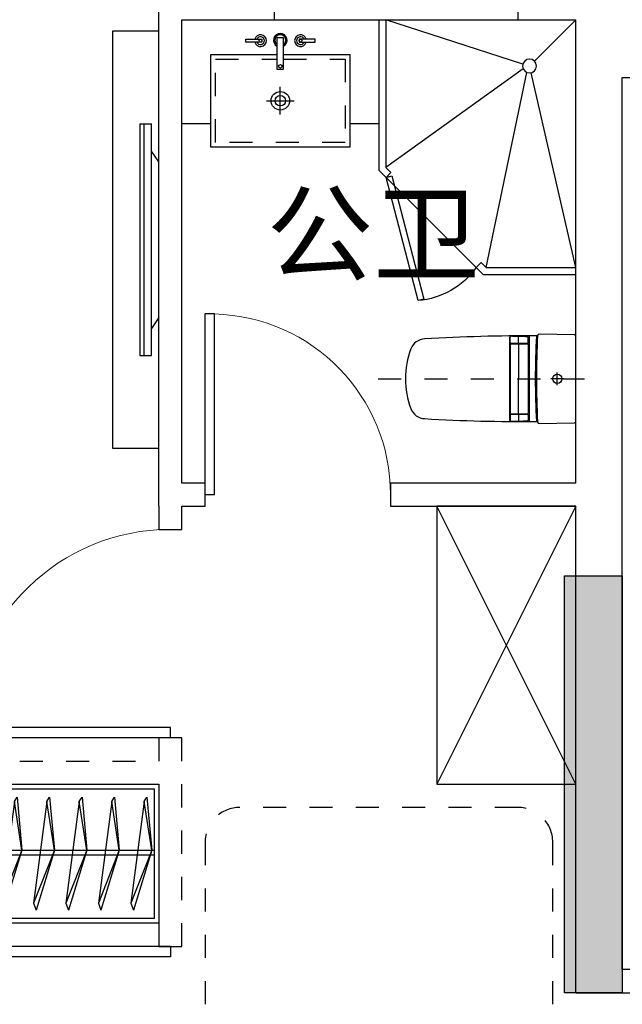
# Model space of a CAD drawing. Header units: millimetres. Extents: x 296296 to 297283, y 219875 to 220035.
# Tile 184 of 256: x 297065.24 to 297067.84, y 220012.38 to 220016.63. Entities that reach past the tile are written whole.
import ezdxf

# ---------------------------------------------------------------- set-up
doc = ezdxf.new("R2010")
doc.units = ezdxf.units.MM
for name, pattern in [('185洋房-西边套-1F南入（报建版）-旧规$0$DASH', [0.35, 0.25, -0.1]), ('185洋房-西边套-1F南入（报建版）-旧规$0$洋房户型$0$_DASH', [0.6, 0.4, -0.2]), ('185洋房-西边套-1F南入（报建版）-旧规$0$洋房户型$0$DASH', [0.35, 0.25, -0.1])]:
    doc.linetypes.add(name, pattern=pattern)
doc.styles.get("Standard").update_dxf_attribs({"font": 'arial.ttf'})

# ---------------------------------------------------------------- blocks, each defined once
blk = doc.blocks.new('qAEWTW4ygrewyhreyteutu')
blk.add_hatch(color=253).paths.add_polyline_path([(957174.9, 189058.4), (957174.9, 187258.4), (956924.9, 187258.4), (956924.9, 189058.4)], flags=0)
at = {"color": 253}
blk.add_lwpolyline([(957174.9, 189058.4), (957174.9, 187258.4), (956924.9, 187258.4), (956924.9, 189058.4), (957174.9, 189058.4)], close=True, dxfattribs=at)
blk = doc.blocks.new('dzuerujfysiktuykluyikyuj')
h = blk.add_hatch()
h.set_pattern_fill('钢筋混凝土', color=253, scale=100)
h.set_pattern_definition([(45, (0, 0), (-176.776695, 176.776695), []), (50, (0, 0), (717.26018, -62.75213), [75, -825]), (355, (0, 0), (-138.75133, 752.19213), [60, -660]), (100.4514, (59.8, -5.2), (578.5094, 689.43954), [63.7402, -701.1421]), (46.1842, (0, 200), (1067.24105, -165.519), [112.5, -1237.5]), (96.6356, (88.9, 186.2), (934.6627, 974.1179), [95.6103, -1051.713]), (351.1842, (0, 200), (934.6619, 974.1186), [90, -990]), (21, (100, 150), (596.90705, -402.6189), [75, -825]), (326, (100, 150), (243.31533, 725.15005), [60, -660]), (71.4514, (149.74, 116.45), (840.22263, 322.5305), [63.7402, -701.1421]), (37.5, (0, 0), (12.159855, 332.893854), [0, -652, 0, -670, 0, -662.5]), (7.5, (0, 0), (263.06954, 394.41171), [0, -382, 0, -637, 0, -252.5]), (327.5, (-223, 0), (533.822436, -22.55487), [0, -250, 0, -780, 0, -1035]), (317.5, (-323, 0), (583.18617, 100.10498), [0, -325, 0, -518, 0, -735])])
h.paths.add_polyline_path([(1106524.9, 389058.4), (1106524.9, 387258.4), (1106274.9, 387258.4), (1106274.9, 389058.4)])
h.paths.add_polyline_path([(1120674.9, 389058.4), (1120674.9, 387258.4), (1120424.9, 387258.4), (1120424.9, 389058.4)])
h.paths.add_polyline_path([(1088474.9, 389058.4), (1088474.9, 387258.4), (1088224.9, 387258.4), (1088224.9, 389058.4)])
h.paths.add_polyline_path([(1138724.9, 389058.4), (1138724.9, 387258.4), (1138474.9, 387258.4), (1138474.9, 389058.4)])
h.paths.add_polyline_path([(1113574.9, 387858.4), (1113574.9, 384858.4), (1113374.9, 384858.4), (1113374.9, 387858.4)])
h.paths.add_polyline_path([(1143674.9, 392958.4), (1143674.9, 391158.4), (1143474.9, 391158.4), (1143474.9, 392758.4), (1143174.9, 392758.4), (1143174.9, 392958.4)])
h.paths.add_polyline_path([(1083474.9, 392758.4), (1083474.9, 391158.4), (1083274.9, 391158.4), (1083274.9, 392958.4), (1083774.9, 392958.4), (1083774.9, 392758.4)])
h.paths.add_polyline_path([(1127074.9, 392758.4), (1127074.9, 391258.4), (1126874.9, 391258.4), (1126874.9, 392958.4), (1127424.9, 392958.4), (1127424.9, 392758.4)])
h.paths.add_polyline_path([(1100074.9, 392958.4), (1100074.9, 391258.4), (1099874.9, 391258.4), (1099874.9, 392758.4), (1099524.9, 392758.4), (1099524.9, 392958.4)])
h.paths.add_polyline_path([(1132274.9, 392958.4), (1132274.9, 391258.4), (1132074.9, 391258.4), (1132074.9, 392758.4), (1131724.9, 392758.4), (1131724.9, 392958.4)])
h.paths.add_polyline_path([(1094874.9, 392758.4), (1094874.9, 391258.4), (1094674.9, 391258.4), (1094674.9, 392958.4), (1095224.9, 392958.4), (1095224.9, 392758.4)])
h.paths.add_polyline_path([(1113974.9, 380258.4), (1113974.9, 380058.4), (1113374.9, 380058.4), (1113374.9, 381858.4), (1113574.9, 381858.4), (1113574.9, 380258.4)])
h.paths.add_polyline_path([(1145774.9, 392358.4), (1145774.9, 390658.4), (1145574.9, 390658.4), (1145574.9, 392158.4), (1145124.9, 392158.4), (1145124.9, 392358.4)])
h.paths.add_polyline_path([(1081374.9, 392158.4), (1081374.9, 390658.4), (1081174.9, 390658.4), (1081174.9, 392358.4), (1081824.9, 392358.4), (1081824.9, 392158.4)])
h.paths.add_polyline_path([(1141974.9, 380058.4), (1141974.9, 379458.4), (1141174.9, 379458.4), (1141174.9, 379658.4), (1141774.9, 379658.4), (1141774.9, 380258.4), (1142724.9, 380258.4), (1142724.9, 380058.4)])
h.paths.add_polyline_path([(1109774.9, 380058.4), (1109774.9, 379458.4), (1108974.9, 379458.4), (1108974.9, 379658.4), (1109574.9, 379658.4), (1109574.9, 380258.4), (1110524.9, 380258.4), (1110524.9, 380058.4)])
h.paths.add_polyline_path([(1117974.9, 379658.4), (1117974.9, 379458.4), (1117174.9, 379458.4), (1117174.9, 380058.4), (1116424.9, 380058.4), (1116424.9, 380258.4), (1117374.9, 380258.4), (1117374.9, 379658.4)])
h.paths.add_polyline_path([(1085774.9, 379658.4), (1085774.9, 379458.4), (1084974.9, 379458.4), (1084974.9, 380058.4), (1084224.9, 380058.4), (1084224.9, 380258.4), (1085174.9, 380258.4), (1085174.9, 379658.4)])
h.paths.add_polyline_path([(1115674.9, 392758.4), (1115674.9, 391158.4), (1115474.9, 391158.4), (1115474.9, 392158.4), (1115174.9, 392158.4), (1115174.9, 392358.4), (1115474.9, 392358.4), (1115474.9, 392958.4), (1115974.9, 392958.4), (1115974.9, 392758.4)])
h.paths.add_polyline_path([(1111474.9, 392158.4), (1111474.9, 391158.4), (1111274.9, 391158.4), (1111274.9, 392758.4), (1110974.9, 392758.4), (1110974.9, 392958.4), (1111474.9, 392958.4), (1111474.9, 392358.4), (1111774.9, 392358.4), (1111774.9, 392158.4)])
h.paths.add_polyline_path([(1130799.9, 387258.4), (1130799.9, 386658.4), (1128349.9, 386658.4), (1128349.9, 387258.4), (1128549.9, 387258.4), (1128549.9, 386858.4), (1130599.9, 386858.4), (1130599.9, 387258.4)])
h.paths.add_polyline_path([(1098599.9, 387258.4), (1098599.9, 386658.4), (1096149.9, 386658.4), (1096149.9, 387258.4), (1096349.9, 387258.4), (1096349.9, 386858.4), (1098399.9, 386858.4), (1098399.9, 387258.4)])
h.paths.add_polyline_path([(1128549.9, 389158.4), (1128549.9, 388743.4), (1128349.9, 388743.4), (1128349.9, 389358.4), (1130799.9, 389358.4), (1130799.9, 388743.4), (1130599.9, 388743.4), (1130599.9, 389158.4)])
h.paths.add_polyline_path([(1098599.9, 389358.4), (1098599.9, 388743.4), (1098399.9, 388743.4), (1098399.9, 389158.4), (1096349.9, 389158.4), (1096349.9, 388743.4), (1096149.9, 388743.4), (1096149.9, 389358.4)])
h.paths.add_polyline_path([(1125274.8, 392958.4), (1125274.8, 390058.4), (1125074.8, 390058.4), (1125074.8, 392758.4), (1124674.9, 392758.4), (1124674.9, 392958.4)])
h.paths.add_polyline_path([(1101874.9, 392758.4), (1101874.9, 390058.4), (1101674.9, 390058.4), (1101674.9, 392958.4), (1102274.9, 392958.4), (1102274.9, 392758.4)])
h.paths.add_polyline_path([(1093074.9, 392958.4), (1093074.9, 390058.4), (1092874.9, 390058.4), (1092874.9, 392758.4), (1092474.9, 392758.4), (1092474.9, 392958.4)])
h.paths.add_polyline_path([(1134074.9, 392758.4), (1134074.9, 390058.4), (1133874.9, 390058.4), (1133874.9, 392958.4), (1134474.9, 392958.4), (1134474.9, 392758.4)])
h.paths.add_polyline_path([(1145774.9, 383408.4), (1145774.9, 380058.4), (1145174.9, 380058.4), (1145174.9, 380258.4), (1145574.9, 380258.4), (1145574.9, 383408.4)])
h.paths.add_polyline_path([(1081774.9, 380258.4), (1081774.9, 380058.4), (1081174.9, 380058.4), (1081174.9, 383408.4), (1081374.9, 383408.4), (1081374.9, 380258.4)])
h.paths.add_polyline_path([(1100774.9, 386658.4), (1100774.9, 388108.4), (1100574.9, 388108.4), (1100574.9, 386658.4)])
h.paths.add_polyline_path([(1100774.9, 388708.4), (1100774.9, 389358.4), (1099874.9, 389358.4), (1099874.9, 389158.4), (1100574.9, 389158.4), (1100574.9, 388708.4)])
h.paths.add_polyline_path([(1126374.9, 386658.4), (1126374.9, 388108.4), (1126174.9, 388108.4), (1126174.9, 386658.4)])
h.paths.add_polyline_path([(1126374.9, 388708.4), (1126374.9, 389158.4), (1127074.9, 389158.4), (1127074.9, 389358.4), (1126174.9, 389358.4), (1126174.9, 388708.4)])
h.paths.add_polyline_path([(1094174.9, 389158.4), (1094174.9, 386658.4), (1093974.9, 386658.4), (1093974.9, 389358.4), (1094874.9, 389358.4), (1094874.9, 389158.4)])
h.paths.add_polyline_path([(1132974.9, 389358.4), (1132974.9, 386658.4), (1132774.9, 386658.4), (1132774.9, 389158.4), (1132074.9, 389158.4), (1132074.9, 389358.4)])
h.paths.add_polyline_path([(1088474.9, 392958.4), (1088474.9, 392158.4), (1088074.9, 392158.4), (1088074.9, 392958.4)])
h.paths.add_polyline_path([(1106674.9, 392958.4), (1106674.9, 392158.4), (1106274.9, 392158.4), (1106274.9, 392958.4)])
h.paths.add_polyline_path([(1094174.9, 379658.4), (1094174.9, 379258.4), (1093474.9, 379258.4), (1093474.9, 379658.4)])
h.paths.add_polyline_path([(1101274.9, 379658.4), (1101274.9, 379258.4), (1100574.9, 379258.4), (1100574.9, 379658.4)])
h.paths.add_polyline_path([(1126374.9, 379658.4), (1126374.9, 379258.4), (1125674.9, 379258.4), (1125674.9, 379658.4)])
h.paths.add_polyline_path([(1133474.9, 379658.4), (1133474.9, 379258.4), (1132774.9, 379258.4), (1132774.9, 379658.4)])
h.paths.add_polyline_path([(1138874.9, 392958.4), (1138874.9, 392158.4), (1138474.9, 392158.4), (1138474.9, 392958.4)])
h.paths.add_polyline_path([(1120674.9, 392958.4), (1120674.9, 392158.4), (1120274.9, 392158.4), (1120274.9, 392958.4)])
at = {"color": 253}
blk.add_lwpolyline([(1088474.9, 389058.4), (1088474.9, 387258.4), (1088224.9, 387258.4), (1088224.9, 389058.4), (1088474.9, 389058.4)], close=True, dxfattribs=at)
blk = doc.blocks.new('eqrujhe5tjyrk6ryakyrkjyrautu')
at = {"color": 253}
blk.add_text('公卫', height=337.59, dxfattribs=at).set_placement((812839.5, 432366.1))
blk = doc.blocks.new('*U1228')
at = {"color": 253}
for p, q in [((600, 150), (-600, 150)), ((-600, 150), (-600, -450)), ((-600, 150), (600, -450)), ((600, 150), (-600, -450)), ((600, -450), (600, 150)), ((-600, -450), (600, -450))]:
    blk.add_line(p, q, dxfattribs=at)
blk = doc.blocks.new('185洋房-西边套-1F南入（报建版）-旧规$0$洋房户型$0$11A$C17570B11')
at = {"color": 253}
for p, q in [((0, 0), (-211, -32.5)), ((0, 0), (228.5, -89.9)), ((-211, -32.5), (-229.8, -20.5)), ((-211, -32.5), (228.5, -89.9)), ((228.5, -89.9), (259.1, -78.9))]:
    blk.add_line(p, q, dxfattribs=at)
blk.add_lwpolyline([(-229.8, -20.5), (0, 0), (259.1, -78.9)], dxfattribs=at)
blk = doc.blocks.new('*U1230')
at = {"color": 253}
for points in [[(1400, 0), (4500, 0), (4500, -600), (1400, -600)], [(1420, -20), (4480, -20), (4480, -580), (1420, -580)]]:
    blk.add_lwpolyline(points, close=True, dxfattribs=at)
for points in [[(1420, -285.3), (4480, -285.3)], [(1420, -305.3), (4480, -305.3)]]:
    blk.add_lwpolyline(points, dxfattribs=at)
at = {"color": 253, "rotation": 270}
for p in [(1529.6, -285.1), (1669.6, -285.1), (1809.6, -285.1), (1949.6, -285.1), (2089.6, -285.1), (2229.6, -285.1), (2369.6, -285.1), (2509.6, -285.1), (2649.6, -285.1), (2789.6, -285.1), (2929.6, -285.1), (3069.6, -285.1), (3209.6, -285.1), (3349.6, -285.1), (3489.6, -285.1), (3629.6, -285.1), (3769.6, -285.1), (3909.6, -285.1), (4049.6, -285.1), (4189.6, -285.1), (4329.6, -285.1), (4469.6, -285.1)]:
    blk.add_blockref('185洋房-西边套-1F南入（报建版）-旧规$0$洋房户型$0$11A$C17570B11', p, dxfattribs=at)
blk = doc.blocks.new('*U1240')
at = {"color": 253}
for p, q in [((850, 0), (0, 0)), ((0, -1100), (0, 0)), ((0, 0), (178.8, -178.8)), ((229, -192.5), (820, 0)), ((820, 0), (820, -637.6)), ((850, 0), (850, -650)), ((227.5, -212), (820, -637.6)), ((0, -1070), (192.5, -229)), ((387.6, -1070), (212, -227.5)), ((850, -650), (400, -1100)), ((820, -637.6), (798.2, -659.3)), ((798.2, -659.3), (819.5, -680.5)), ((409.3, -1048.2), (387.6, -1070)), ((409.3, -1048.2), (430.5, -1069.5)), ((387.6, -1070), (0, -1070)), ((400, -1100), (0, -1100))]:
    blk.add_line(p, q, dxfattribs=at)
blk.add_lwpolyline([(680.4, -1212.7), (819.5, -680.5), (794.9, -674.1), (655.9, -1206.3)], close=True, dxfattribs=at)
blk.add_circle((200, -200), 30, dxfattribs=at)
blk.add_arc((711, -869.7), 344.4, 215.4598, 264.8972, dxfattribs=at)
blk = doc.blocks.new('*U1243')
at = {"color": 253}
for p, q in [((424.5, -409.9), (424.5, -289.9)), ((364.5, -349.9), (484.5, -349.9))]:
    blk.add_line(p, q, dxfattribs=at)
for points in [[(124.5, -450), (0, -450), (0, 0), (850, 0), (850, -450), (724.5, -450)], [(438, -149.9), (724.5, -149.9), (724.5, -549.9), (124.5, -549.9), (124.5, -149.9), (410.1, -149.9)]]:
    blk.add_lwpolyline(points, dxfattribs=at)
for points in [[(276.2, -84.4), (345.1, -84.4), (345.1, -96.7), (276.2, -96.7)], [(438, -213.3), (438, -78.4), (410.1, -78.4), (410.1, -213.3)], [(574.4, -84.4), (505.4, -84.4), (505.4, -96.7), (574.4, -96.7)]]:
    blk.add_lwpolyline(points, close=True, dxfattribs=at)
at = {"color": 253, "linetype": '185洋房-西边套-1F南入（报建版）-旧规$0$洋房户型$0$DASH', "ltscale": 0.2}
blk.add_lwpolyline([(438, -169.9), (704.5, -169.9), (704.5, -529.9), (144.5, -529.9), (144.5, -169.9), (410.1, -169.9)], dxfattribs=at)
at = {"color": 253}
for centre, radius in [((339, -90.5), 6.17), ((511.6, -90.5), 6.17), ((424.6, -201.3), 7.98), ((424.5, -349.9), 40), ((424.5, -349.9), 22.5)]:
    blk.add_circle(centre, radius, dxfattribs=at)
for centre, radius, start, end in [((339, -90.5), 25.4, 194.0486, 165.9514), ((339, -90.5), 16.6, 201.7986, 158.2014), ((424.3, -88.5), 29.3, 297.9804, 241.0365), ((424.3, -88.5), 23.8, 305.279, 233.4071), ((511.6, -90.5), 25.4, 14.0486, 345.9514), ((511.6, -90.5), 16.6, 21.7986, 338.2014)]:
    blk.add_arc(centre, radius, start, end, dxfattribs=at)
blk = doc.blocks.new('185洋房-西边套-1F南入（报建版）-旧规$0$洋房户型$0$13c')
at = {"color": 253, "linetype": '185洋房-西边套-1F南入（报建版）-旧规$0$洋房户型$0$DASH'}
for p, q in [((89521.2, 114521), (89521.2, 115411.4)), ((89548.8, 115294.1), (89493.5, 115294.1)), ((89548.8, 115294.1), (89493.5, 115294.1))]:
    blk.add_line(p, q, dxfattribs=at)
at = {"color": 253}
for p, q in [((89521.2, 115321.8), (89521.2, 115266.5)), ((89706, 115173.6), (89335.9, 115173.6)), ((89364.8, 115169), (89342.8, 115169)), ((89367.8, 115094.3), (89367.8, 115166)), ((89369.9, 115094.3), (89369.9, 115166)), ((89372.9, 115169), (89669.5, 115169)), ((89672.5, 115094.3), (89672.5, 115166)), ((89674.6, 115094.3), (89674.6, 115166)), ((89677.6, 115169), (89699.6, 115169)), ((89366.1, 115126.9), (89339.8, 115126.9)), ((89364.8, 115091.3), (89340.9, 115091.3)), ((89372.1, 115126.9), (89521.4, 115126.9)), ((89372.9, 115091.3), (89669.5, 115091.3)), ((89670.3, 115126.9), (89521, 115126.9)), ((89676.3, 115126.9), (89702.6, 115126.9)), ((89677.6, 115091.3), (89701.5, 115091.3)), ((89701.5, 115088.8), (89340.9, 115088.8)), ((89521.2, 114639.6), (89521.2, 114639.6))]:
    blk.add_line(p, q, dxfattribs=at)
at = {"color": 253, "elevation": 0}
blk.add_lwpolyline([(89338.1, 115374.6, 0.40958), (89331.1, 115367.7), (89328.7, 115216.4, 0.340858), (89333.9, 115209.5, -0.338866), (89336.1, 115206.6, 0.016661), (89349, 114721.8, 0.297651), (89392.4, 114662.3, 0.100336), (89521.2, 114639.6, 0.100336), (89650, 114662.3, 0.297651), (89693.3, 114721.8, 0.016103), (89705.8, 115206.4, -0.353394), (89708.2, 115209.4, 0.356819), (89713.7, 115216.4), (89711.3, 115367.7, 0.409594), (89704.3, 115374.6)], format="xyb", close=True, dxfattribs=at)
at = {"color": 253}
blk.add_circle((89521.2, 115294.1), 20, dxfattribs=at)
for centre, radius, start, end in [((89518.9, 118504.5), 3305.4, 266.8293, 270.0402), ((89518.9, 118509.5), 3305.4, 266.8298, 270.0402), ((89523.6, 118512.5), 3308.4, 269.9584, 273.157), ((89523.6, 118507.6), 3308.4, 269.9584, 273.1576), ((94520.5, 114992.6), 5183.6, 178.082, 178.9026), ((89342.8, 115166), 3, 90, 178.082), ((89364.8, 115166), 3, 0, 90), ((89372.9, 115166), 3, 90, 180), ((89669.5, 115166), 3, 359.9972, 89.9972), ((89677.6, 115166), 3, 89.9972, 179.9972), ((89699.6, 115166), 3, 1.9152, 89.9972), ((84521.9, 114992.9), 5183.6, 1.0947, 1.9152), ((89340.9, 115094.3), 3, 178.8757, 270), ((89340.9, 115091.8), 3, 178.9026, 269.9983), ((89364.8, 115094.3), 3, 270, 0), ((89372.9, 115094.3), 3, 180, 270), ((89669.5, 115094.3), 3, 269.9972, 359.9972), ((89677.6, 115094.3), 3, 179.9972, 269.9972), ((89701.5, 115094.3), 3, 269.9972, 1.1215), ((89701.5, 115091.8), 3, 269.9989, 1.0947)]:
    blk.add_arc(centre, radius, start, end, dxfattribs=at)
blk = doc.blocks.new('*U1248')
at = {"color": 253}
for p, q in [((81.7, 1227.3), (31.1, 1227.3)), ((31.1, 1110), (31.1, 1227.3)), ((64.7, 1227.3), (64.7, 227.3)), ((81.7, 1227.3), (81.7, 227.3)), ((0, 1063.1), (31.1, 1110)), ((31.1, 344.6), (31.1, 1110)), ((0, 391.5), (0, 1063.1)), ((0, 391.5), (31.1, 344.6)), ((31.1, 227.3), (31.1, 344.6)), ((81.7, 227.3), (31.1, 227.3))]:
    blk.add_line(p, q, dxfattribs=at)
blk.add_lwpolyline([(200, -172.7), (0, -172.7), (0, 1627.3), (200, 1627.3)], close=True, dxfattribs=at)
blk = doc.blocks.new('185洋房-西边套-1F南入（报建版）-旧规$0$洋房户型$0$$DorLib2D$00000001')
at = {"color": 253}
for p, q in [((0.45, 0.975), (0.5, 0.975)), ((0.45, 0), (0.45, 0.975)), ((0.5, 0), (0.5, 0.975)), ((0.5, 0), (0.45, 0))]:
    blk.add_line(p, q, dxfattribs=at)
at = {"color": 253, "lineweight": 13}
blk.add_arc((0.475, 0), 0.975, 91.4693, 180, dxfattribs=at)
blk = doc.blocks.new('185洋房-西边套-1F南入（报建版）-旧规')
at = {"color": 253, "linetype": 'Continuous'}
for p, q in [((5700, 11900), (5700, 12500)), ((6750, 11900), (6750, 12500)), ((5200, 9800), (5200, 12000)), ((5300, 11900), (5700, 11900)), ((5300, 9900), (5300, 11900)), ((6750, 11900), (7000, 11900)), ((7000, 11750), (7000, 11900)), ((7000, 9900), (7000, 11750)), ((5400, 9900), (5300, 9900)), ((5400, 9800), (5400, 9900)), ((7000, 9900), (6200, 9900)), ((6200, 9900), (6200, 9800)), ((5300, 9800), (5400, 9800)), ((6200, 9800), (7000, 9800)), ((7000, 7700), (7000, 9800)), ((7000, 7700), (10000, 7700))]:
    blk.add_line(p, q, dxfattribs=at)
at = {"color": 253, "linetype": '185洋房-西边套-1F南入（报建版）-旧规$0$DASH'}
for p, q in [((5200, 9800), (5200, 9700)), ((5300, 9700), (5300, 9800)), ((5200, 9700), (5300, 9700)), ((5300, 8800), (5200, 8800)), ((5200, 8800), (5200, 8700)), ((5300, 8700), (5300, 8800)), ((2200, 8700), (5200, 8700)), ((5300, 7900), (5300, 8700)), ((2100, 8600), (5200, 8600)), ((5200, 8600), (5200, 7900)), ((5200, 7900), (5300, 7900))]:
    blk.add_line(p, q, dxfattribs=at)
at = {"color": 253}
blk.add_lwpolyline([(9900, 8400), (9900, 7800), (7200, 7800), (7200, 11650), (7800, 11650), (7800, 8400)], close=True, dxfattribs=at)
at = {"color": 253, "linetype": '185洋房-西边套-1F南入（报建版）-旧规$0$洋房户型$0$_DASH', "ltscale": 0.5}
blk.add_lwpolyline([(6900, 6650), (6900, 8350, 0.414214), (6750, 8500), (5550, 8500, 0.414214), (5400, 8350), (5400, 6650, 0.414214), (5550, 6500), (6750, 6500, 0.414214)], format="xyb", close=True, dxfattribs=at)
at = {"color": 253, "extrusion": (0, 0, -1), "xscale": -1, "zscale": -1}
blk.add_blockref('*U1243', (-5300, 11900), dxfattribs=at)
at = {"color": 253, "extrusion": (0, 0, -1), "zscale": -1, "rotation": 1.6692845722e-06}
blk.add_blockref('*U1240', (-7000, 11900), dxfattribs=at)
at = {"color": 253, "xscale": -1}
blk.add_blockref('*U1248', (5200, 10222.7), dxfattribs=at)
at = {"color": 253, "zscale": 100}
for p, xscale, yscale, rotation in [((5800, 9850), -800, 800, 1.1681951e-09), ((5250, 9250), -900, 900, 90), ((5250, 7450), -900, -900, 270)]:
    blk.add_blockref('185洋房-西边套-1F南入（报建版）-旧规$0$洋房户型$0$$DorLib2D$00000001', p, dxfattribs=dict(at, xscale=xscale, yscale=yscale, rotation=rotation))
at = {"color": 253}
for name, p, rotation in [('185洋房-西边套-1F南入（报建版）-旧规$0$洋房户型$0$13c', (-108374.6, 99871.2), 269.9999983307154), ('*U1228', (6850, 9200), 270)]:
    blk.add_blockref(name, p, dxfattribs=dict(at, rotation=rotation))
blk.add_blockref('*U1230', (700, 8600), dxfattribs=at)

msp = doc.modelspace()

# ---------------------------------------------------------------- block references
at = {"xscale": 0.001, "yscale": 0.001, "zscale": 0.001}
for name, p in [('qAEWTW4ygrewyhreyteutu', (296110.6684, 219825.1752)), ('dzuerujfysiktuykluyikyuj', (295979.3684, 219625.1752)), ('eqrujhe5tjyrk6ryakyrkjyrautu', (296253.4684, 219583.1752))]:
    msp.add_blockref(name, p, dxfattribs=at)

# ---------------------------------------------------------------- next in the draw order: block references
msp.add_blockref('185洋房-西边套-1F南入（报建版）-旧规', (297060.6433, 220004.7336), dxfattribs=at)

doc.saveas('drawing.dxf')
